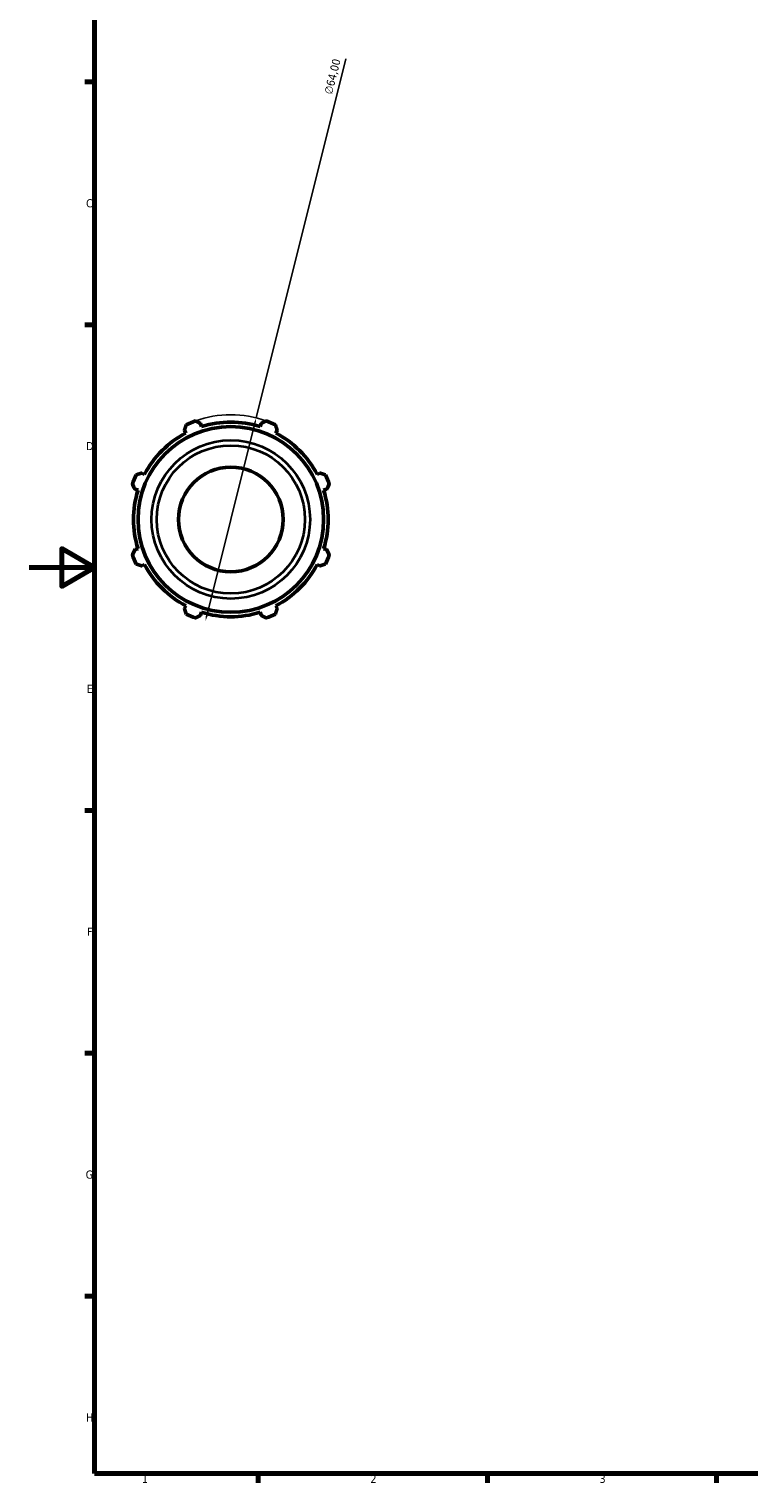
# Model space of a CAD drawing. Header units: millimetres. Extents: x -309 to 1182, y -20 to 815.
# Tile 1 of 9: x 0 to 220, y 17 to 462. Entities that reach past the tile are written whole.
import ezdxf

# ---------------------------------------------------------------- set-up
doc = ezdxf.new("R2010")
doc.units = ezdxf.units.MM
for name, color, linetype, lineweight in [('Border (ISO)', 7, 'Continuous', 70), ('Dimension (ISO)', 7, 'Continuous', 25), ('Visible (ISO)', 7, 'Continuous', 50), ('Visible Narrow (ISO)', 7, 'Continuous', 35)]:
    doc.layers.add(name, color=color, linetype=linetype, lineweight=lineweight)
doc.styles.add('Note Text (ISO)', font='tahoma.ttf')
doc.dimstyles.new('Default (ISO)', dxfattribs={"dimtxt": 2.5, "dimasz": 2.5, "dimexe": 3.175, "dimexo": 0, "dimgap": 0.762, "dimtad": 1, "dimrnd": 1e-08, "dimzin": 0, "dimtxsty": 'Note Text (ISO)', "dimcen": 0.09, "dimdle": 10, "dimclrd": 256, "dimclre": 256, "dimclrt": 232, "dimazin": 0, "dimtfac": 1.40208, "dimtmove": 0, "dimatfit": 3, "dimfxl": 1, "dimtolj": 1, "dimtzin": 0, "dimlwd": -1, "dimlwe": -1, "dimarcsym": 0})

# ---------------------------------------------------------------- blocks, each defined once
blk = doc.blocks.new('Borders Default Border')
at = {"layer": 'Border (ISO)'}
for p, q in [((20, 445.5), (17.1, 445.5)), ((20, 371.25), (17.1, 371.25)), ((20, 222.75), (17.1, 222.75)), ((20, 148.5), (17.1, 148.5)), ((20, 74.25), (17.1, 74.25)), ((70.08, 20), (70.08, 17.1)), ((140.17, 20), (140.17, 17.1)), ((210.25, 20), (210.25, 17.1))]:
    blk.add_line(p, q, dxfattribs=at)
at = {"layer": 'Border (ISO)', "flags": 128}
for points in [[(20, 20), (20, 574), (821, 574), (821, 20), (20, 20)], [(0, 297), (20, 297), (10, 302.77), (10, 291.23), (20, 297)]]:
    blk.add_lwpolyline(points, dxfattribs=at)
at = {"layer": 'Border (ISO)', "color": 232, "true_color": 0xca0064, "char_height": 2.5, "attachment_point": 7, "style": 'Note Text (ISO)'}
for s, insert in [('C', (17.43, 407.08)), ('D', (17.43, 332.88)), ('E', (17.64, 258.63)), ('F', (17.7, 184.38)), ('G', (17.31, 110.08)), ('H', (17.44, 35.88)), ('1', (34.48, 17.1)), ('2', (104.37, 17.1)), ('3', (174.43, 17.05))]:
    blk.add_mtext(s, dxfattribs=dict(at, insert=insert))
blk = doc.blocks.new('*D7')
at = {"layer": 'Defpoints', "color": 0, "transparency": 16777216}
for p in [(69.45, 342.74), (53.93, 280.65)]:
    blk.add_point(p, dxfattribs=at)
at = {"layer": 'Dimension (ISO)', "transparency": 16777216}
for p, q in [((69.45, 342.74), (96.9, 452.51)), ((54.54, 283.08), (68.85, 340.32))]:
    blk.add_line(p, q, dxfattribs=at)
blk.add_arc((61.69, 311.7), 32, 70.2773, 109.792, dxfattribs=at)
for points in [[(68.44, 340.42), (69.25, 340.22), (69.45, 342.74)], [(54.13, 283.18), (54.94, 282.98), (53.93, 280.65)]]:
    blk.add_solid(points, dxfattribs=at)
at = {"layer": 'Dimension (ISO)', "color": 232, "true_color": 0xca0064, "transparency": 16777216, "insert": (90.19, 442.08), "char_height": 2.5, "attachment_point": 1, "rotation": 75.9621, "style": 'Note Text (ISO)'}
blk.add_mtext('\\A1;∅64,00', dxfattribs=at)

msp = doc.modelspace()

# ---------------------------------------------------------------- linework, layer by layer
at = {"layer": 'Visible (ISO)'}
for p, q in [((47.507, 338.946), (47.95, 338.095)), ((52.743, 340.08), (52.454, 340.995)), ((70.93, 340.995), (70.641, 340.08)), ((75.434, 338.095), (75.877, 338.946)), ((35.295, 325.439), (34.443, 325.882)), ((88.941, 325.882), (88.089, 325.439)), ((32.394, 320.935), (33.309, 320.646)), ((90.075, 320.646), (90.99, 320.935)), ((33.309, 302.748), (32.394, 302.459)), ((90.99, 302.459), (90.075, 302.748)), ((34.443, 297.512), (35.295, 297.955)), ((88.089, 297.955), (88.941, 297.512)), ((47.95, 285.3), (47.507, 284.448)), ((75.877, 284.448), (75.434, 285.3)), ((52.454, 282.399), (52.743, 283.314)), ((70.641, 283.314), (70.93, 282.399))]:
    msp.add_line(p, q, dxfattribs=at)
for radius in [28.383, 16]:
    msp.add_circle((61.692, 311.697), radius, dxfattribs=at)
for radius, start, end in [(29.76, 117.5, 152.5), (32, 109.79198, 115.20802), (29.76, 72.5, 107.5), (32, 64.79198, 70.20802), (29.76, 27.5, 62.5), (32, 154.79198, 160.20802), (32, 19.79198, 25.20802), (29.76, 162.5, 197.5), (29.76, 342.5, 17.5), (32, 199.79198, 205.20802), (29.76, 207.5, 242.5), (29.76, 297.5, 332.5), (32, 334.79198, 340.20802), (32, 244.79198, 250.20802), (29.76, 252.5, 287.5), (32, 289.79198, 295.20802)]:
    msp.add_arc((61.692, 311.697), radius, start, end, dxfattribs=at)
for points, weights in [([(47.507, 338.946), (47.779, 339.78), (48.063, 340.65)], [1.00169316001, 1.0012549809, 1]), ([(50.857, 341.807), (51.672, 341.393), (52.454, 340.995)], [1, 1.0012549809, 1.00169316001]), ([(70.93, 340.995), (71.712, 341.393), (72.527, 341.807)], [1.00169316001, 1.0012549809, 1]), ([(75.321, 340.65), (75.605, 339.78), (75.877, 338.946)], [1, 1.0012549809, 1.00169316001]), ([(32.739, 325.326), (33.609, 325.61), (34.443, 325.882)], [1, 1.0012549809, 1.00169316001]), ([(88.941, 325.882), (89.775, 325.61), (90.645, 325.326)], [1.00169316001, 1.0012549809, 1]), ([(32.394, 320.935), (31.996, 321.717), (31.582, 322.533)], [1.00169316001, 1.0012549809, 1]), ([(91.802, 322.533), (91.388, 321.717), (90.99, 320.935)], [1, 1.0012549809, 1.00169316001]), ([(31.582, 300.862), (31.996, 301.677), (32.394, 302.459)], [1, 1.0012549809, 1.00169316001]), ([(90.99, 302.459), (91.388, 301.677), (91.802, 300.862)], [1.00169316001, 1.0012549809, 1]), ([(34.443, 297.512), (33.609, 297.784), (32.739, 298.068)], [1.00169316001, 1.0012549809, 1]), ([(90.645, 298.068), (89.775, 297.784), (88.941, 297.512)], [1, 1.0012549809, 1.00169316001]), ([(48.063, 282.745), (47.779, 283.614), (47.507, 284.448)], [1, 1.0012549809, 1.00169316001]), ([(52.454, 282.399), (51.672, 282.001), (50.857, 281.587)], [1.00169316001, 1.0012549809, 1]), ([(72.527, 281.587), (71.712, 282.001), (70.93, 282.399)], [1, 1.0012549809, 1.00169316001]), ([(75.877, 284.448), (75.605, 283.614), (75.321, 282.745)], [1.00169316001, 1.0012549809, 1])]:
    msp.add_rational_spline(points, weights, degree=2, dxfattribs=at)
at = {"layer": 'Visible Narrow (ISO)'}
for radius in [24.233, 22.657]:
    msp.add_circle((61.692, 311.697), radius, dxfattribs=at)

# ---------------------------------------------------------------- block references
msp.add_blockref('Borders Default Border', (0, 0))

# ---------------------------------------------------------------- dimensions: what is measured, and where the dimension line sits
at = {"layer": 'Dimension (ISO)'}
dim = msp.add_diameter_dim_2p(p1=(53.93, 280.653), p2=(69.454, 342.741), dimstyle='Default (ISO)', override={"dimdec": 2, "dimlfac": 1, "dimtp": 0, "dimtm": 0, "dimtdec": 2, "dimatfit": 2}, dxfattribs=at)
dim.commit()
dim.dimension.update_dxf_attribs({"geometry": '*D7', "text_midpoint": (95.383, 446.447), "dimtype": 163})

doc.saveas('drawing.dxf')
